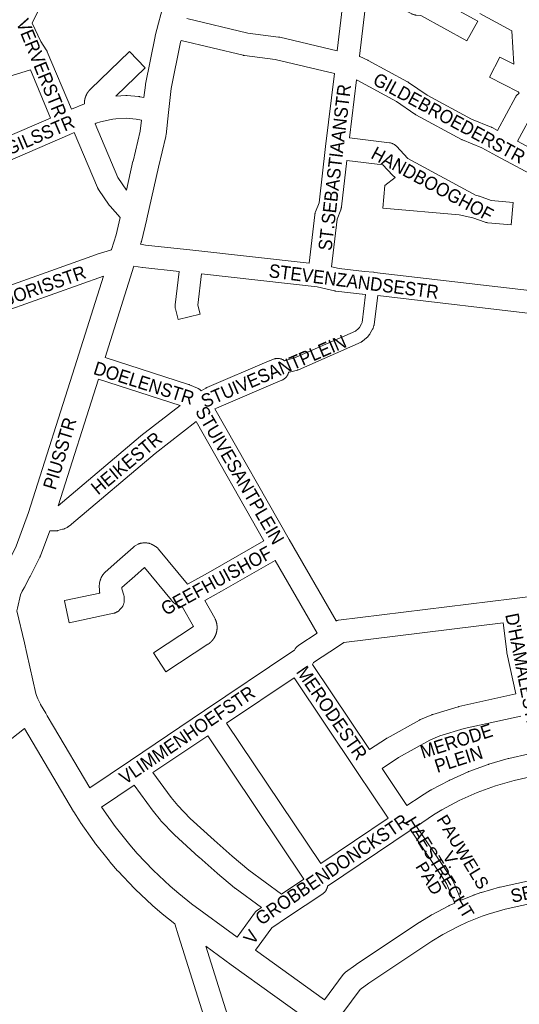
# Model space of a CAD drawing. Header units: metres. Extents: x 123819 to 142731, y 393440 to 405763.
# Tile 156 of 256: x 134255 to 134542, y 395418 to 395984. Entities that reach past the tile are written whole.
import ezdxf
from ezdxf.enums import TextEntityAlignment as Align

# ---------------------------------------------------------------- set-up
doc = ezdxf.new("R2010")
doc.units = ezdxf.units.M
doc.header["$MEASUREMENT"] = 0
for name, color, linetype, lineweight in [('gs-anno-wegen algemeen tekst', 7, 'Continuous', 0), ('gs-knt-aanvullende hoofdweg', 7, 'Continuous', 0), ('gs-knt-fietspaden', 7, 'Continuous', 0), ('gs-knt-paden', 7, 'Continuous', 0), ('gs-knt-wegen algemeen', 7, 'Continuous', 0)]:
    doc.layers.add(name, color=color, linetype=linetype, lineweight=lineweight)
doc.styles.add('Style-Arial', font='arial.ttf')

msp = doc.modelspace()

# ---------------------------------------------------------------- linework, layer by layer
at = {"layer": 'gs-knt-aanvullende hoofdweg', "color": 7, "linetype": 'Continuous', "flags": 128}
for points in [[(134326.36, 395939.7), (134327.16, 395946.8), (134327.2, 395947.12), (134327.26, 395947.44), (134332.74, 395974.68), (134332.78, 395974.88), (134332.83, 395975.08), (134334.73, 395982.43), (134337.32, 395992.44)], [(134347.68, 395972.5), (134347.42, 395971.52), (134342.05, 395944.79), (134340.49, 395930.97), (134339.06, 395918.19), (134339.01, 395917.88), (134338.96, 395917.58), (134338.9, 395917.28), (134334.68, 395899.67), (134327.98, 395869.89), (134327.96, 395869.78), (134324.86, 395856.92), (134324.79, 395856.65), (134324.71, 395856.39), (134324.35, 395855.29)], [(134316.29, 395886.35), (134320.04, 395903.02), (134320.06, 395903.12), (134324.18, 395920.33), (134324.9, 395926.73)], [(134307.55, 395852.06), (134307.6, 395852.25), (134307.64, 395852.36), (134310.32, 395860.72), (134312.72, 395870.65)], [(134320.52, 395842.68), (134304.04, 395790.18)], [(134247.8, 395671.68), (134252.82, 395681.82), (134260, 395701.13), (134287.78, 395788.53), (134303.01, 395837.05)], [(134300.12, 395777.76), (134276.96, 395704.88)], [(134272.12, 395690.61), (134266.77, 395676.21), (134266.67, 395675.97), (134266.64, 395675.89), (134266.62, 395675.85), (134266.6, 395675.81), (134266.57, 395675.73), (134266.45, 395675.49), (134260.91, 395664.32), (134260.79, 395664.08), (134257.8, 395658.56), (134257.74, 395658.45), (134257.63, 395658.24), (134257.35, 395657.77), (134256.22, 395656), (134255.39, 395653.82), (134253.65, 395646.13), (134253.65, 395646.13), (134253.65, 395646.12), (134253.3, 395644.58)], [(134253.3, 395644.58), (134257.61, 395626.14), (134257.61, 395626.13), (134258.99, 395620.18), (134259, 395620.14), (134264.25, 395597.03), (134264.25, 395597.03), (134264.58, 395595.99), (134265.23, 395593.94), (134266.76, 395590.94), (134266.87, 395590.72)], [(134266.87, 395590.72), (134266.87, 395590.72), (134266.87, 395590.71)], [(134266.87, 395590.72), (134266.87, 395590.72), (134266.87, 395590.71)], [(134266.87, 395590.71), (134269.82, 395585.82), (134269.84, 395585.79), (134270.7, 395584.32), (134274.38, 395578.2), (134274.4, 395578.16), (134295.19, 395542.92)], [(134344.13, 395464.71), (134336.92, 395470.4), (134336.68, 395470.6), (134331.47, 395475.08), (134331.22, 395475.3), (134321.21, 395484.7), (134321.05, 395484.86), (134320.9, 395485.01), (134311.45, 395494.98), (134311.23, 395495.23), (134306.73, 395500.41), (134306.52, 395500.67), (134297.98, 395511.42), (134297.85, 395511.6), (134297.72, 395511.77), (134289.82, 395523.01), (134289.63, 395523.28), (134285.93, 395529.07), (134285.79, 395529.29), (134285.79, 395529.3), (134257.59, 395577)], [(134302, 395531.82), (134302.2, 395531.51), (134309.88, 395520.59), (134318.18, 395510.13), (134322.47, 395505.19), (134331.65, 395495.5), (134341.39, 395486.36), (134346.35, 395482.09), (134353.74, 395476.26), (134380.04, 395457.12)], [(134507.4, 395347.79), (134501.19, 395352.59), (134459.45, 395381.83), (134459.41, 395381.85), (134426.73, 395405.02), (134426.69, 395405.05), (134376.51, 395441.1), (134376.47, 395441.13), (134361.87, 395451.76)], [(134390.59, 395449.49), (134430.21, 395421.02)]]:
    msp.add_lwpolyline(points, dxfattribs=at)
at = {"layer": 'gs-knt-fietspaden', "color": 7, "linetype": 'Continuous', "flags": 128}
for points in [[(134407.25, 395788.33), (134407.89, 395788.56), (134408.04, 395788.61), (134408.2, 395788.65), (134412.65, 395789.77), (134448.04, 395805.38), (134449.84, 395806.81), (134450.4, 395807.47), (134451.57, 395809.57), (134451.84, 395810.4), (134453.87, 395826.5)], [(134460.86, 395825.83), (134458.77, 395809.19), (134458.74, 395809.02), (134458.71, 395808.86), (134458.67, 395808.69), (134458.62, 395808.53), (134458.14, 395807.06), (134458.08, 395806.9), (134458.02, 395806.75), (134457.95, 395806.59), (134457.87, 395806.44), (134456.36, 395803.74), (134456.27, 395803.6), (134456.18, 395803.46), (134456.08, 395803.32), (134455.97, 395803.19), (134454.97, 395802.01), (134454.86, 395801.88), (134454.74, 395801.76), (134454.61, 395801.64), (134454.48, 395801.53), (134452.07, 395799.61), (134451.95, 395799.52), (134451.82, 395799.43), (134451.69, 395799.35), (134451.56, 395799.27), (134451.43, 395799.2), (134451.29, 395799.14), (134415.21, 395783.23), (134415.08, 395783.17), (134414.94, 395783.12), (134414.8, 395783.08), (134414.65, 395783.04), (134410.07, 395781.89), (134409.59, 395781.71)]]:
    msp.add_lwpolyline(points, dxfattribs=at)
at = {"layer": 'gs-knt-paden', "color": 7, "linetype": 'Continuous', "flags": 128}
for points in [[(134483.15, 395520.71), (134503.8, 395489.91), (134503.85, 395489.83), (134503.89, 395489.75), (134503.93, 395489.67), (134503.97, 395489.59), (134508.93, 395478.27)], [(134505.25, 395476.66), (134500.36, 395487.82), (134479.81, 395518.47)]]:
    msp.add_lwpolyline(points, dxfattribs=at)
at = {"layer": 'gs-knt-wegen algemeen', "color": 7, "linetype": 'Continuous', "flags": 128}
for points in [[(134437.54, 395966.47), (134440.66, 395992.25), (134441.28, 395998.94), (134441.31, 395999.23), (134441.36, 395999.52), (134441.42, 395999.81), (134442.15, 396002.97), (134444.93, 396017.11), (134444.98, 396017.38), (134445.05, 396017.65), (134447.39, 396025.81), (134447.48, 396026.1), (134447.58, 396026.39), (134447.7, 396026.67), (134452.16, 396036.73), (134454.15, 396041.71), (134457.22, 396050.69)], [(134262.31, 396023.18), (134268.27, 395998.51), (134268.33, 395998.22), (134268.38, 395997.92), (134268.42, 395997.62), (134268.44, 395997.31), (134268.45, 395997.01), (134268.45, 395996.71), (134268.43, 395996.4), (134268.39, 395996.1), (134268.34, 395995.8), (134268.28, 395995.51), (134268.21, 395995.21), (134268.12, 395994.92), (134268.01, 395994.64), (134267.9, 395994.36), (134267.77, 395994.08), (134261.99, 395982.5), (134266.94, 395971.86), (134270.15, 395967.1)], [(134350.94, 395985.11), (134386.19, 395976.69), (134403.79, 395974.39), (134404.01, 395974.36), (134404.22, 395974.32), (134404.44, 395974.27), (134437.54, 395966.47)], [(134435.97, 395953.46), (134401.77, 395961.53), (134384.17, 395963.83), (134383.94, 395963.86), (134383.72, 395963.9), (134383.5, 395963.95), (134347.68, 395972.5)], [(134270.15, 395967.1), (134270.2, 395967.02), (134270.2, 395967.02), (134270.23, 395966.97), (134270.29, 395966.88), (134270.32, 395966.84), (134270.32, 395966.83), (134270.37, 395966.76), (134270.4, 395966.7), (134270.45, 395966.61), (134270.48, 395966.56), (134270.48, 395966.55), (134270.52, 395966.48), (134270.6, 395966.33), (134270.62, 395966.27), (134270.63, 395966.27), (134270.66, 395966.19), (134270.75, 395965.99), (134284.65, 395932.98)], [(134270.15, 395967.1), (134270.15, 395967.1), (134270.15, 395967.1)], [(134270.15, 395967.1), (134270.15, 395967.1), (134270.15, 395967.1)], [(134261.04, 395955.51), (134202.68, 395937.61), (134170.4, 395927.71)], [(134272.68, 395927.85), (134261.04, 395955.51)], [(134421.36, 395844.53), (134424.61, 395872.21), (134424.65, 395872.49), (134424.71, 395872.77), (134424.77, 395873.05), (134424.85, 395873.33), (134424.94, 395873.6), (134425.04, 395873.87), (134427.16, 395879.17), (134430.87, 395911.46), (134430.88, 395911.5), (134435.97, 395953.46)], [(134448.63, 395949.75), (134444.59, 395916.41)], [(134554.2, 395892.66), (134529.26, 395906.15), (134520.78, 395910.78), (134509.63, 395915.3), (134509.41, 395915.4), (134509.19, 395915.5), (134508.98, 395915.61), (134482.75, 395929.8), (134482.55, 395929.91), (134482.35, 395930.03), (134482.16, 395930.16), (134471.55, 395937.46), (134449.39, 395949.38), (134448.63, 395949.75)], [(134310.24, 395940.51), (134315.88, 395940.76), (134316.14, 395940.77), (134316.4, 395940.76), (134316.66, 395940.75), (134323.27, 395940.25), (134323.51, 395940.22), (134323.75, 395940.19), (134323.99, 395940.15), (134326.36, 395939.7)], [(134284.65, 395932.98), (134292.07, 395936.13)], [(134245.35, 395916.02), (134272.68, 395927.85)], [(134324.9, 395926.73), (134321.92, 395927.29), (134316.06, 395927.74), (134310.1, 395927.47), (134308.51, 395927.27), (134307.47, 395927.12), (134301.43, 395925.72), (134298.93, 395924.9), (134298.28, 395924.63)], [(134550.96, 395932.55), (134541.19, 395914.5), (134558.54, 395905.11)], [(134298.28, 395924.63), (134311.33, 395893.63), (134316.29, 395886.35)], [(134286.3, 395919.53), (134283.75, 395918.45), (134247.92, 395902.95), (134189.57, 395877.71)], [(134312.72, 395870.65), (134306.83, 395877.21), (134306.64, 395877.43), (134306.47, 395877.66), (134306.3, 395877.89), (134300.2, 395886.84), (134300.06, 395887.05), (134299.93, 395887.28), (134299.8, 395887.5), (134299.69, 395887.74), (134299.58, 395887.98), (134286.3, 395919.53)], [(134443.06, 395903.48), (134439.99, 395876.81), (134439.96, 395876.53), (134439.9, 395876.24), (134439.84, 395875.96), (134439.76, 395875.68), (134439.67, 395875.41), (134439.57, 395875.13), (134437.44, 395869.83), (134434.21, 395842.34)], [(134324.35, 395855.29), (134327.22, 395854.88), (134354.45, 395851.88), (134421.36, 395844.53)], [(134214.02, 395819.12), (134299.13, 395849.49), (134299.42, 395849.58), (134307.1, 395851.93), (134307.55, 395852.06)], [(134434.21, 395842.34), (134438.57, 395841.3), (134453.32, 395839.61), (134458.43, 395839.2), (134458.63, 395839.2), (134458.95, 395839.17), (134559.7, 395827.37), (134561.78, 395827.29)], [(134303.01, 395837.05), (134218.9, 395807.04)], [(134559.15, 395814.36), (134558.96, 395814.37), (134558.7, 395814.38), (134558.45, 395814.41), (134460.86, 395825.83)], [(134304.04, 395790.18), (134352.04, 395774.73), (134352.32, 395774.63), (134352.59, 395774.53), (134357.22, 395772.56), (134357.5, 395772.44), (134357.76, 395772.3), (134358.02, 395772.15), (134358.27, 395772), (134358.52, 395771.83), (134358.75, 395771.65), (134358.98, 395771.46), (134359.33, 395771.15)], [(134359.33, 395771.15), (134361.98, 395772.65), (134362.19, 395772.76), (134362.4, 395772.86), (134362.61, 395772.96), (134398.38, 395788.29), (134398.59, 395788.37), (134400.89, 395789.27), (134401.19, 395789.37), (134401.5, 395789.47), (134401.81, 395789.55), (134402.12, 395789.61), (134402.44, 395789.66), (134402.76, 395789.69), (134403.08, 395789.7), (134403.4, 395789.7), (134403.72, 395789.69), (134404.03, 395789.66), (134404.35, 395789.61), (134404.66, 395789.55), (134404.97, 395789.47), (134405.28, 395789.38), (134405.58, 395789.27), (134405.88, 395789.15), (134406.16, 395789.02), (134406.45, 395788.87), (134406.72, 395788.7), (134406.99, 395788.53), (134407.24, 395788.34), (134407.25, 395788.33)], [(134409.59, 395781.71), (134409.53, 395781.47), (134409.43, 395781.17), (134409.33, 395780.86), (134409.2, 395780.57), (134409.07, 395780.28), (134408.92, 395780), (134408.75, 395779.72), (134408.58, 395779.46), (134408.39, 395779.2), (134408.19, 395778.95), (134407.97, 395778.72), (134407.75, 395778.49), (134407.51, 395778.27), (134407.26, 395778.07), (134407.01, 395777.88), (134406.74, 395777.7), (134406.47, 395777.54), (134406.19, 395777.39), (134405.9, 395777.25), (134405.6, 395777.13), (134403.41, 395776.28), (134368.07, 395761.13), (134367.2, 395760.64), (134409.82, 395685.63), (134436.93, 395638.88), (134437.12, 395638.95), (134437.41, 395639.03), (134437.7, 395639.1), (134438, 395639.16), (134438.3, 395639.21), (134537.9, 395651.48), (134574.84, 395656.03)], [(134347.11, 395762.64), (134300.12, 395777.76)], [(134276.96, 395704.88), (134324.42, 395745), (134324.63, 395745.17), (134347.11, 395762.64)], [(134356.37, 395753.35), (134332.73, 395734.97), (134284.68, 395694.37), (134284.48, 395694.2), (134284.27, 395694.04), (134282.97, 395693.11), (134282.76, 395692.97), (134282.56, 395692.84), (134282.35, 395692.72), (134282.13, 395692.6), (134280.87, 395691.96), (134280.62, 395691.84), (134280.37, 395691.73), (134280.11, 395691.63), (134279.85, 395691.55), (134279.58, 395691.47), (134276.85, 395690.75), (134276.55, 395690.68), (134276.25, 395690.62), (134275.95, 395690.58), (134275.65, 395690.55)], [(134395.31, 395684.81), (134356.37, 395753.35)], [(134275.65, 395690.55), (134275.64, 395690.55), (134275.64, 395690.55), (134275.34, 395690.53), (134275.03, 395690.54), (134272.21, 395690.61), (134272.12, 395690.61)], [(134425.96, 395631.86), (134401.79, 395673.52)], [(134533.04, 395637.76), (134441.41, 395626.47), (134438.26, 395624.39)], [(134540.36, 395596.82), (134535.2, 395620.45), (134535.14, 395620.75), (134535.1, 395621.05), (134533.04, 395637.76)], [(134295.19, 395542.92), (134318.57, 395558.61), (134361.24, 395587.25), (134410.92, 395620.59), (134413, 395621.99), (134413.43, 395622.73), (134413.59, 395622.99), (134413.75, 395623.25), (134413.94, 395623.49), (134414.13, 395623.73), (134414.33, 395623.96), (134414.54, 395624.18), (134414.77, 395624.39), (134415, 395624.58), (134415.24, 395624.77), (134415.49, 395624.94), (134425.96, 395631.86)], [(134438.25, 395624.39), (134423.97, 395614.94), (134423.31, 395613.81)], [(134438.26, 395624.39), (134438.26, 395624.39), (134438.25, 395624.39)], [(134438.26, 395624.39), (134438.26, 395624.39), (134438.25, 395624.39)], [(134423.31, 395613.81), (134456.13, 395564.84)], [(134412.77, 395606.15), (134373.9, 395580.06)], [(134448.92, 395552.22), (134412.77, 395606.15)], [(134456.13, 395564.84), (134465.86, 395571.26), (134466.06, 395571.39), (134466.28, 395571.51), (134484.83, 395581.84), (134485.04, 395581.95), (134485.26, 395582.06), (134485.47, 395582.15), (134491.92, 395584.87), (134492.14, 395584.96), (134492.36, 395585.04), (134492.59, 395585.11), (134507.07, 395589.43), (134507.3, 395589.5), (134507.53, 395589.55), (134540.36, 395596.82)], [(134543.14, 395584.1), (134510.57, 395576.89), (134496.65, 395572.73), (134490.85, 395570.29), (134472.83, 395560.26), (134463.38, 395554.02)], [(134257.59, 395577), (134227.25, 395553.21), (134191.1, 395524.46), (134190.95, 395524.35), (134190.79, 395524.23), (134184.89, 395520.08), (134160.26, 395502.77), (134160.09, 395502.65), (134145.03, 395492.78), (134066.13, 395441.07), (134051.1, 395428.77), (134050.95, 395428.65), (134050.8, 395428.54), (134050.8, 395428.54), (134050.79, 395428.54), (134047.34, 395426.21)], [(134373.9, 395580.06), (134428.07, 395499.34), (134466.86, 395525.45)], [(134363.09, 395572.81), (134331.48, 395551.6)], [(134331.48, 395551.6), (134341.99, 395537.39), (134345.86, 395532.64), (134352.97, 395525.33), (134366.68, 395512.72), (134377.08, 395503.61), (134386.66, 395495.53), (134405.54, 395481.79), (134418.38, 395490.42), (134363.09, 395572.81)], [(134463.38, 395554.02), (134477.66, 395532.72), (134485.75, 395538.16), (134485.89, 395538.25), (134486.03, 395538.34), (134491.26, 395541.48), (134491.4, 395541.57), (134491.55, 395541.65), (134501.86, 395547.14), (134502.06, 395547.24), (134502.26, 395547.33), (134512.92, 395552.1), (134513.12, 395552.19), (134513.33, 395552.27), (134524.29, 395556.3), (134524.5, 395556.37), (134524.71, 395556.44), (134535.92, 395559.71), (134536.13, 395559.77), (134536.34, 395559.82), (134547.89, 395562.36)], [(134448.92, 395552.21), (134448.92, 395552.22), (134448.92, 395552.22)], [(134448.92, 395552.21), (134448.92, 395552.22), (134448.92, 395552.22)], [(134466.86, 395525.45), (134448.92, 395552.21)], [(134557.03, 395551.05), (134539.36, 395547.15), (134528.57, 395544), (134518.03, 395540.13), (134507.78, 395535.54), (134497.82, 395530.24), (134492.89, 395527.27), (134483.15, 395520.71)], [(134320.66, 395544.33), (134302, 395531.82)], [(134380.04, 395457.12), (134390, 395470.87), (134390.17, 395471.1), (134390.36, 395471.32), (134390.55, 395471.54), (134390.75, 395471.74), (134390.96, 395471.93), (134391.18, 395472.12), (134391.41, 395472.3), (134391.64, 395472.46), (134394.03, 395474.06), (134378.81, 395485.14), (134378.62, 395485.28), (134378.44, 395485.43), (134368.64, 395493.7), (134368.55, 395493.78), (134358.04, 395502.97), (134357.92, 395503.08), (134344.02, 395515.87), (134343.89, 395516), (134343.76, 395516.13), (134336.33, 395523.77), (134336.13, 395523.98), (134335.94, 395524.2), (134331.8, 395529.29), (134331.62, 395529.53), (134320.66, 395544.33)], [(134479.52, 395518.27), (134432.02, 395486.3), (134431.91, 395485.86), (134431.83, 395485.57), (134431.74, 395485.28), (134431.63, 395485), (134431.51, 395484.72), (134431.38, 395484.45), (134431.24, 395484.19), (134431.09, 395483.93), (134430.92, 395483.68), (134430.74, 395483.44), (134430.55, 395483.21), (134430.35, 395482.98), (134430.14, 395482.77), (134429.93, 395482.56), (134429.7, 395482.37), (134429.46, 395482.18), (134429.21, 395482.01), (134409.02, 395468.45), (134399.87, 395462.3), (134390.59, 395449.49)], [(134479.53, 395518.28), (134479.52, 395518.27), (134479.52, 395518.27)], [(134479.53, 395518.28), (134479.52, 395518.27), (134479.52, 395518.27)], [(134479.81, 395518.47), (134479.53, 395518.28)], [(134508.93, 395478.27), (134516.08, 395481.22), (134516.26, 395481.3), (134516.45, 395481.36), (134520.25, 395482.67), (134520.41, 395482.73), (134520.58, 395482.78), (134530.82, 395485.7), (134531.02, 395485.75), (134531.21, 395485.8), (134613.09, 395503.77)], [(134622.23, 395492.45), (134622.13, 395492.43), (134534.2, 395473.12), (134524.32, 395470.3), (134520.87, 395469.12), (134512.29, 395465.57), (134507.59, 395463.41), (134498.25, 395458.48), (134491.99, 395454.66), (134455.73, 395430.51), (134450.83, 395426.93), (134440.81, 395413.45)], [(134430.21, 395421.02), (134440.97, 395435.49), (134441.14, 395435.71), (134441.32, 395435.92), (134441.51, 395436.13), (134441.71, 395436.33), (134441.92, 395436.52), (134442.13, 395436.69), (134442.35, 395436.86), (134448.16, 395441.11), (134448.39, 395441.27), (134484.88, 395465.56), (134485.09, 395465.7), (134491.64, 395469.69), (134491.81, 395469.8), (134491.99, 395469.89), (134501.67, 395475.01), (134501.83, 395475.09), (134501.99, 395475.17), (134505.25, 395476.66)], [(134390.54, 395317.26), (134389.82, 395319.88), (134346.28, 395457.89), (134344.13, 395464.71)], [(134361.87, 395451.76), (134402.28, 395323.68), (134402.35, 395323.43), (134403.16, 395320.45)]]:
    msp.add_lwpolyline(points, dxfattribs=at)
for points in [[(134490.62, 395998.97), (134518.41, 395983.59, -0.370767), (134518.42, 395983.58), (134512.12, 395972.2, -0.370768), (134512.11, 395972.2), (134485.57, 395986.89), (134482.92, 395987.08), (134482.62, 395987.1), (134482.33, 395987.14), (134482.04, 395987.2), (134481.76, 395987.26), (134481.47, 395987.34), (134481.2, 395987.44), (134480.92, 395987.54), (134480.65, 395987.66), (134480.39, 395987.79), (134472.83, 395991.69), (134453.89, 395993.87), (134453.62, 395990.96), (134453.6, 395990.78), (134450.28, 395963.39)], [(134450.28, 395963.39), (134450.37, 395963.35), (134450.63, 395963.24), (134455.17, 395961.05), (134455.43, 395960.92), (134478.03, 395948.76), (134478.24, 395948.64), (134478.44, 395948.52), (134478.64, 395948.39), (134489.26, 395941.08), (134514.85, 395927.23), (134526.02, 395922.71), (134526.25, 395922.61), (134526.47, 395922.5), (134526.69, 395922.39), (134529.75, 395920.72), (134540.08, 395939.81), (134540.22, 395940.06), (134540.38, 395940.31), (134540.55, 395940.56), (134540.73, 395940.79), (134540.92, 395941.02), (134541.13, 395941.24), (134541.34, 395941.44), (134541.56, 395941.64), (134542.21, 395942.2), (134542.21, 395942.22), (134541.58, 395942.93), (134525.16, 395951.38, -0.369037), (134525.16, 395951.39), (134531.11, 395962.95, -0.36904), (134531.12, 395962.96), (134539.12, 395958.84), (134538.06, 395978.06), (134519.52, 395987.94, -0.369839)], [(134292.07, 395936.13), (134292.07, 395936.2), (134292.07, 395936.27), (134292.07, 395936.35), (134292.07, 395936.42), (134292.07, 395936.49), (134292.07, 395936.56), (134292.08, 395936.64), (134292.08, 395936.71), (134292.08, 395936.78), (134292.09, 395936.85), (134292.09, 395936.93), (134292.1, 395937), (134292.1, 395937.07), (134292.11, 395937.14), (134292.11, 395937.22), (134292.12, 395937.29), (134292.13, 395937.36), (134292.14, 395937.43), (134292.14, 395937.5), (134292.15, 395937.58), (134292.16, 395937.65), (134292.17, 395937.72), (134292.18, 395937.79), (134292.19, 395937.86), (134292.2, 395937.94), (134292.21, 395938.01), (134292.23, 395938.08), (134292.24, 395938.15), (134292.25, 395938.22), (134292.26, 395938.29), (134292.28, 395938.37), (134292.29, 395938.44), (134292.31, 395938.51), (134292.32, 395938.58), (134292.34, 395938.65), (134292.35, 395938.72), (134292.37, 395938.79), (134292.38, 395938.86), (134292.4, 395938.93), (134292.42, 395939), (134292.44, 395939.07), (134292.46, 395939.14), (134292.47, 395939.21), (134292.49, 395939.28), (134292.51, 395939.35), (134292.53, 395939.42), (134292.55, 395939.49), (134292.58, 395939.56), (134292.6, 395939.63), (134292.62, 395939.7), (134292.64, 395939.77), (134292.66, 395939.84), (134292.69, 395939.91), (134292.71, 395939.98), (134292.74, 395940.05), (134292.76, 395940.11), (134292.79, 395940.18), (134292.81, 395940.25), (134292.84, 395940.32), (134292.86, 395940.39), (134292.89, 395940.45), (134292.92, 395940.52), (134292.94, 395940.59), (134292.97, 395940.65), (134293, 395940.72), (134293.03, 395940.79), (134293.06, 395940.86), (134293.09, 395940.92), (134293.12, 395940.99), (134293.15, 395941.05), (134293.18, 395941.12), (134293.21, 395941.18), (134293.24, 395941.25), (134293.28, 395941.32), (134293.31, 395941.38), (134293.34, 395941.44), (134293.37, 395941.51), (134293.41, 395941.57), (134293.44, 395941.64), (134293.48, 395941.7), (134293.51, 395941.76), (134293.55, 395941.83), (134293.58, 395941.89), (134293.62, 395941.95), (134293.66, 395942.02), (134293.69, 395942.08), (134293.73, 395942.14), (134293.77, 395942.2), (134293.81, 395942.27), (134293.85, 395942.33), (134293.88, 395942.39), (134293.92, 395942.45), (134293.96, 395942.51), (134294, 395942.57), (134294.04, 395942.63), (134294.09, 395942.69), (134294.13, 395942.75), (134294.17, 395942.81), (134294.21, 395942.87), (134294.25, 395942.93), (134294.3, 395942.99), (134294.34, 395943.05), (134294.38, 395943.1), (134294.43, 395943.16), (134294.47, 395943.22), (134294.51, 395943.28), (134294.56, 395943.33), (134294.6, 395943.39), (134294.65, 395943.45), (134294.7, 395943.5), (134294.74, 395943.56), (134294.79, 395943.61), (134294.84, 395943.67), (134294.88, 395943.73), (134294.93, 395943.78), (134294.98, 395943.83), (134295.03, 395943.89), (134295.08, 395943.94), (134295.13, 395944), (134295.18, 395944.05), (134295.23, 395944.1), (134295.28, 395944.15), (134295.33, 395944.21), (134295.38, 395944.26), (134295.43, 395944.31), (134295.48, 395944.36), (134295.53, 395944.41), (134295.58, 395944.46), (134318.01, 395966.11, -0.374312), (134318.02, 395966.11), (134327.05, 395956.75, -0.37431), (134327.05, 395956.74), (134310.24, 395940.51)], [(134444.59, 395916.41), (134467.6, 395913.66), (134467.9, 395913.62), (134468.2, 395913.56), (134468.49, 395913.49), (134468.78, 395913.41), (134469.07, 395913.31), (134469.35, 395913.2), (134469.63, 395913.07), (134469.9, 395912.94), (134470.17, 395912.79), (134470.42, 395912.62), (134470.67, 395912.45), (134470.91, 395912.27), (134471.15, 395912.07), (134471.37, 395911.86), (134471.58, 395911.64), (134478.12, 395904.65), (134517.46, 395883.35), (134518.71, 395883.07), (134518.93, 395883.01), (134519.16, 395882.95), (134519.38, 395882.88), (134526.2, 395880.55), (134538.77, 395879.4, -0.383956), (134538.78, 395879.39), (134537.59, 395866.44, -0.299482), (134537.59, 395866.44)], [(134537.59, 395866.44), (134537.58, 395866.44), (134524.24, 395867.66), (134523.93, 395867.69), (134523.63, 395867.74), (134523.33, 395867.81), (134523.03, 395867.89), (134522.73, 395867.98), (134515.5, 395870.44), (134507.75, 395872.19), (134463.7, 395876.1, -0.384001), (134463.69, 395876.11), (134464.84, 395889.06), (134464.84, 395889.07), (134470.97, 395893.72), (134470.72, 395893.86), (134470.47, 395894.02), (134470.23, 395894.19), (134469.99, 395894.37), (134469.76, 395894.57), (134469.54, 395894.77), (134469.33, 395894.99), (134463.69, 395901.02), (134443.06, 395903.48)], [(134453.87, 395826.5), (134452.18, 395826.64), (134451.95, 395826.66), (134436.7, 395828.41), (134436.44, 395828.44), (134436.19, 395828.49), (134435.93, 395828.54), (134425.95, 395830.92), (134359.46, 395838.24), (134357.38, 395820.24), (134358.62, 395815.14, -0.368249), (134358.62, 395815.13), (134345.98, 395812.05, -0.368253), (134345.97, 395812.06), (134344.46, 395818.29), (134344.39, 395818.57), (134344.35, 395818.85), (134344.31, 395819.14), (134344.28, 395819.43), (134344.27, 395819.71), (134344.27, 395820), (134344.29, 395820.29), (134344.32, 395820.58), (134346.52, 395839.66), (134325.69, 395841.95), (134325.49, 395841.97), (134320.52, 395842.68)], [(134401.79, 395673.52), (134371.06, 395655.88), (134370.96, 395655.83), (134361.38, 395650.55), (134367.15, 395640.31), (134367.28, 395640.06), (134367.4, 395639.8), (134367.46, 395639.68), (134367.51, 395639.56), (134367.56, 395639.45), (134367.6, 395639.33), (134367.65, 395639.21), (134367.7, 395639.09), (134367.74, 395638.97), (134367.78, 395638.85), (134367.82, 395638.73), (134367.86, 395638.61), (134367.9, 395638.49), (134367.94, 395638.36), (134367.98, 395638.24), (134368.01, 395638.12), (134368.05, 395637.99), (134368.08, 395637.87), (134368.11, 395637.75), (134368.14, 395637.62), (134368.16, 395637.5), (134368.19, 395637.37), (134368.22, 395637.25), (134368.24, 395637.12), (134368.26, 395637), (134368.28, 395636.87), (134368.3, 395636.75), (134368.32, 395636.62), (134368.34, 395636.49), (134368.35, 395636.37), (134368.37, 395636.24), (134368.38, 395636.11), (134368.39, 395635.98), (134368.4, 395635.86), (134368.41, 395635.73), (134368.41, 395635.6), (134368.42, 395635.47), (134368.42, 395635.35), (134368.43, 395635.22), (134368.43, 395635.09), (134368.43, 395634.96), (134368.43, 395634.84), (134368.42, 395634.71), (134368.42, 395634.58), (134368.41, 395634.45), (134368.41, 395634.33), (134368.4, 395634.2), (134368.39, 395634.07), (134368.37, 395633.94), (134368.36, 395633.82), (134368.35, 395633.69), (134368.33, 395633.56), (134368.31, 395633.44), (134368.3, 395633.31), (134368.28, 395633.18), (134368.25, 395633.06), (134368.23, 395632.93), (134368.21, 395632.81), (134368.18, 395632.68), (134368.15, 395632.56), (134368.13, 395632.43), (134368.1, 395632.31), (134368.07, 395632.18), (134368.03, 395632.06), (134368, 395631.94), (134367.96, 395631.82), (134367.93, 395631.69), (134367.89, 395631.57), (134367.85, 395631.45), (134367.81, 395631.33), (134367.77, 395631.21), (134367.72, 395631.09), (134367.68, 395630.97), (134367.63, 395630.85), (134367.59, 395630.73), (134367.54, 395630.61), (134367.49, 395630.49), (134367.44, 395630.38), (134367.38, 395630.26), (134367.33, 395630.15), (134367.28, 395630.03), (134367.22, 395629.92), (134367.16, 395629.8), (134367.1, 395629.69), (134367.04, 395629.58), (134366.98, 395629.46), (134366.92, 395629.35), (134366.85, 395629.24), (134366.79, 395629.13), (134366.72, 395629.02), (134366.66, 395628.91), (134366.59, 395628.81), (134366.52, 395628.7), (134366.45, 395628.59), (134366.37, 395628.49), (134366.3, 395628.38), (134366.23, 395628.28), (134366.15, 395628.18), (134366.07, 395628.08), (134366, 395627.97), (134365.92, 395627.87), (134365.84, 395627.78), (134365.76, 395627.68), (134365.67, 395627.58), (134365.59, 395627.48), (134365.51, 395627.39), (134365.42, 395627.29), (134365.33, 395627.2), (134365.24, 395627.1), (134365.16, 395627.01), (134365.07, 395626.92), (134364.98, 395626.83), (134364.88, 395626.74), (134364.79, 395626.66), (134364.7, 395626.57), (134364.6, 395626.48), (134364.51, 395626.4), (134364.41, 395626.31), (134364.31, 395626.23), (134364.22, 395626.15), (134364.12, 395626.07), (134364.02, 395625.99), (134363.92, 395625.91), (134363.81, 395625.83), (134363.71, 395625.76), (134363.61, 395625.68), (134363.5, 395625.61), (134363.4, 395625.54), (134363.29, 395625.47), (134363.19, 395625.4), (134338.89, 395609.62, -0.390296), (134338.87, 395609.63), (134331.8, 395620.53, -0.390295), (134331.8, 395620.54), (134354.89, 395635.53), (134348.58, 395646.75), (134348.47, 395646.77), (134348.35, 395646.8), (134348.23, 395646.83), (134348.12, 395646.86), (134348, 395646.89), (134347.89, 395646.92), (134347.77, 395646.95), (134347.66, 395646.99), (134347.54, 395647.02), (134347.43, 395647.06), (134347.32, 395647.1), (134347.2, 395647.14), (134347.09, 395647.18), (134346.98, 395647.22), (134346.87, 395647.26), (134346.76, 395647.31), (134346.64, 395647.35), (134346.53, 395647.4), (134346.42, 395647.45), (134346.32, 395647.5), (134346.21, 395647.55), (134346.1, 395647.6), (134345.99, 395647.65), (134345.88, 395647.7), (134345.78, 395647.75), (134345.67, 395647.81), (134345.56, 395647.87), (134345.46, 395647.92), (134345.36, 395647.98), (134345.25, 395648.04), (134345.15, 395648.1), (134345.05, 395648.16), (134344.94, 395648.23), (134344.84, 395648.29), (134344.74, 395648.36), (134344.64, 395648.42), (134344.54, 395648.49), (134344.45, 395648.56), (134344.35, 395648.63), (134344.25, 395648.7), (134344.15, 395648.77), (134344.06, 395648.84), (134343.96, 395648.91), (134343.87, 395648.99), (134343.78, 395649.06), (134343.69, 395649.14), (134343.59, 395649.21), (134343.5, 395649.29), (134343.41, 395649.37), (134343.32, 395649.45), (134343.24, 395649.53), (134343.15, 395649.61), (134343.06, 395649.69), (134342.98, 395649.78), (134342.89, 395649.86), (134342.81, 395649.95), (134342.72, 395650.03), (134342.64, 395650.12), (134342.56, 395650.21), (134342.48, 395650.3), (134342.4, 395650.39), (134342.32, 395650.48), (134342.24, 395650.57), (134342.17, 395650.66), (134326.6, 395669.47), (134321.11, 395664.53), (134321.04, 395664.46), (134313.71, 395658.07), (134313.72, 395657.32), (134314.75, 395653.63), (134314.82, 395653.35), (134314.88, 395653.07), (134314.92, 395652.78), (134314.96, 395652.49), (134314.98, 395652.2), (134315.04, 395650.93), (134315.04, 395650.62), (134315.04, 395650.3), (134315.01, 395649.99), (134314.98, 395649.68), (134314.92, 395649.37), (134314.86, 395649.07), (134314.78, 395648.76), (134314.68, 395648.47), (134314.57, 395648.17), (134314.45, 395647.89), (134314.31, 395647.61), (134314.16, 395647.33), (134313.99, 395647.07), (134313.82, 395646.81), (134313.63, 395646.56), (134313.43, 395646.32), (134312.57, 395645.35), (134312.36, 395645.11), (134312.13, 395644.89), (134311.89, 395644.68), (134311.64, 395644.48), (134311.38, 395644.29), (134311.12, 395644.12), (134310.84, 395643.95), (134310.56, 395643.81), (134310.27, 395643.67), (134309.97, 395643.55), (134309.67, 395643.45), (134309.37, 395643.36), (134309.06, 395643.28), (134283.4, 395637.73, -0.369574), (134283.39, 395637.74), (134280.64, 395650.44, -0.369574), (134280.65, 395650.46), (134300.91, 395654.84), (134300.89, 395654.91), (134300.83, 395655.18), (134300.79, 395655.45), (134300.75, 395655.72), (134300.73, 395655.99), (134300.72, 395656.27), (134300.67, 395659.12), (134300.67, 395659.43), (134300.69, 395659.74), (134300.72, 395660.05), (134300.77, 395660.35), (134300.83, 395660.66), (134301.12, 395661.97), (134301.19, 395662.24), (134301.27, 395662.51), (134301.36, 395662.78), (134301.46, 395663.04), (134301.58, 395663.29), (134301.7, 395663.54), (134301.83, 395663.79), (134302.67, 395665.25), (134302.83, 395665.51), (134303, 395665.77), (134303.19, 395666.01), (134303.38, 395666.25), (134303.59, 395666.48), (134303.81, 395666.7), (134304.03, 395666.9), (134312.44, 395674.24), (134320.06, 395681.1), (134320.28, 395681.29), (134320.5, 395681.46), (134320.73, 395681.63), (134320.97, 395681.78), (134321.21, 395681.93), (134322.71, 395682.78), (134322.98, 395682.92), (134323.25, 395683.05), (134323.54, 395683.17), (134323.82, 395683.28), (134324.12, 395683.37), (134324.41, 395683.45), (134324.71, 395683.51), (134325.01, 395683.56), (134325.32, 395683.6), (134325.62, 395683.62), (134325.93, 395683.62), (134327.8, 395683.62), (134328.09, 395683.61), (134328.39, 395683.59), (134328.68, 395683.56), (134328.97, 395683.51), (134329.26, 395683.45), (134329.55, 395683.38), (134329.83, 395683.29), (134330.11, 395683.19), (134330.38, 395683.08), (134330.65, 395682.95), (134330.91, 395682.82), (134331.17, 395682.67), (134333.07, 395681.51), (134333.33, 395681.34), (134333.59, 395681.16), (134333.83, 395680.97), (134334.06, 395680.77), (134334.29, 395680.56), (134334.5, 395680.33), (134334.7, 395680.1), (134351.36, 395659.97), (134353.83, 395661.26), (134364.63, 395667.21), (134395.31, 395684.81)]]:
    msp.add_lwpolyline(points, format="xyb", dxfattribs=at)

# ---------------------------------------------------------------- texts
at = {"layer": 'gs-anno-wegen algemeen tekst', "color": 7, "style": 'Style-Arial', "width": 0.909091}
for s, rotation, p in [('VERVERSTR', 292.1046, (134267.45, 395956.6)), ('GILDEBROEDERSTR', 331.567, (134502.02, 395927.82)), ('ST.SEBASTIAANSTR', 83.2505, (134436.05, 395899.51)), ('PRIMUS V. GILSSTR', 23.0985, (134242.25, 395907.8)), ('HANDBOOGHOF', 331.567, (134492.32, 395889.96)), ('STEVENZANDSESTR', 352.6964, (134447.11, 395833.98)), ('ST  JORISSTR', 19.3898, (134261.21, 395828.72)), ('STUIVESANTPLEIN', 23.3108, (134400.95, 395782.3)), ('DOELENSTR', 342.5363, (134326.42, 395775.56)), ('STUIVESANTPLEIN', 300.31, (134381.52, 395722.55)), ('PIUSSTR', 73.278, (134277.9, 395735.09)), ('HEIKESTR', 39.6933, (134316.3, 395729.5)), ('GEEFHUISHOF', 28.6807, (134368.03, 395661.97)), ("D'HAMALESTR", 281.2542, (134544.65, 395609.46)), ('MERODESTR', 304.5912, (134434.47, 395585.96)), ('VLIMMENHOEFSTR', 34.0969, (134351.17, 395573.25)), ('MERODE', 17.7339, (134506.11, 395569.78)), ('PLEIN', 17.7339, (134507.38, 395559.37)), ('GROBBENDONCKSTR', 34.284, (134434.5, 395495.96)), ('SEVENHOEKSTR', 12.3861, (134576.73, 395489.12)), ('V', 54.0847, (134388.08, 395457.13))]:
    msp.add_text(s, height=7.7, rotation=rotation, dxfattribs=at).set_placement(p, align=Align.MIDDLE_CENTER)
at = {"layer": 'gs-anno-wegen algemeen tekst', "color": 7, "style": 'Style-Arial'}
for s, p in [('PAUWELS', (134509.82, 395506.05)), ('HAESTRECHT', (134496.54, 395497.13)), ('V.', (134503.18, 395501.59)), ('PAD', (134490.46, 395490.9))]:
    msp.add_text(s, height=7, rotation=301.2572, dxfattribs=at).set_placement(p, align=Align.MIDDLE_CENTER)

doc.saveas('drawing.dxf')
